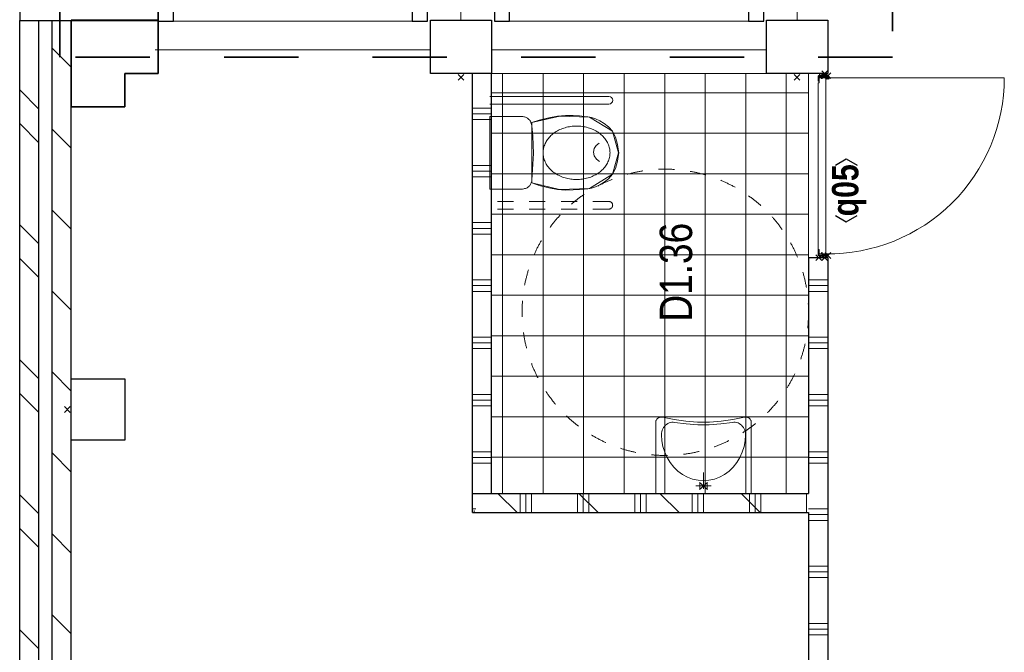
# Model space of a CAD drawing. Header units: millimetres. Extents: x 164654 to 368283, y 131426 to 252133.
# Tile 58 of 144: x 316297 to 321452, y 215050 to 218365. Entities that reach past the tile are written whole.
import ezdxf
from ezdxf.enums import TextEntityAlignment as Align

# ---------------------------------------------------------------- set-up
doc = ezdxf.new("R2010")
doc.units = ezdxf.units.MM
doc.header["$LTSCALE"] = 400
doc.header["$PDMODE"] = 3
doc.header["$PDSIZE"] = 15
for name, pattern in [('STYLE_01', [0.416641, 0.208282, -0.208359]), ('STYLE_02', [0.694427, 0.486069, -0.208359]), ('STYLE_06', [1.041641, 0.625, -0.208282, 0.069427, -0.138931]), ('STYLE_22', [1.944444, 0.972222, -0.972222])]:
    doc.linetypes.add(name, pattern=pattern)
for name, color, linetype, lineweight in [('Buitenkozijnen', 140, 'Continuous', 15), ('Fragmentaanduiding', 1, 'STYLE_22', 35), ('kozijnen', 140, 'Continuous', 15), ('Kozijnmerken', 43, 'Continuous', 9), ('mat-afdichting', 9, 'Continuous', 5), ('mat-aluminium', 140, 'Continuous', 15), ('mat-baksteen', 5, 'Continuous', 25), ('mat-beton (ihwg)', 5, 'Continuous', 25), ('mat-kalkzandsteen', 5, 'Continuous', 25), ('mat-multiplex-hor', 140, 'Continuous', 15), ('mat-scheidingswand-horizontaal', 5, 'Continuous', 25), ('mat-scheidingswand-vertikaal', 5, 'Continuous', 25), ('mat-spuitwerk_marmo', 43, 'STYLE_02', 20), ('mat-staal', 5, 'Continuous', 25), ('None', 7, 'Continuous', 9), ('Ruimtenummers', 5, 'Continuous', 25), ('sanitair', 7, 'Continuous', 5), ('Tegelwerk', 92, 'STYLE_02', 25)]:
    doc.layers.add(name, color=color, linetype=linetype, lineweight=lineweight)
doc.styles.add('Arial Narrow', font='ARIALN.TTF', dxfattribs={"height": 222.25})
doc.styles.add('Arial Narrow (bold)', font='ARIALNB.TTF', dxfattribs={"height": 172.861111})

# ---------------------------------------------------------------- blocks, each defined once
blk = doc.blocks.new('*X532')
at = {"layer": 'None', "lineweight": 5}
blk.add_line((28691.9, 4500), (27820.1, 4500), dxfattribs=at)
blk = doc.blocks.new('*U533')
at = {"layer": 'None', "color": 43, "linetype": 'Continuous', "lineweight": 9}
for p, q in [((28741.1, 4492.5), (28731.1, 4458.7)), ((28741.1, 4458.7), (28731.1, 4492.5))]:
    blk.add_line(p, q, dxfattribs=at)
blk.add_lwpolyline([(28731.1, 4492.5), (28741.1, 4492.5), (28741.1, 4458.7), (28731.1, 4458.7)], close=True, dxfattribs=at)
blk = doc.blocks.new('*U534')
at = {"layer": 'None', "color": 43, "linetype": 'Continuous', "lineweight": 9}
for p, q in [((27777.1, 4492.5), (27787.1, 4457.7)), ((27777.1, 4457.7), (27787.1, 4492.5))]:
    blk.add_line(p, q, dxfattribs=at)
blk.add_lwpolyline([(27777.1, 4492.5), (27787.1, 4492.5), (27787.1, 4457.7), (27777.1, 4457.7)], close=True, dxfattribs=at)
blk = doc.blocks.new('*X535')
at = {"layer": 'None', "lineweight": 25}
blk.add_line((27787, 4452.5), (27791.1, 4456.5), dxfattribs=at)
blk = doc.blocks.new('*U536')
at = {"layer": 'mat-afdichting', "lineweight": 5}
for points in [[(27812.1, 4496.1), (27800.1, 4496.1), (27800.1, 4493.9), (27812.1, 4493.9)], [(28706.1, 4496.1), (28718.1, 4496.1), (28718.1, 4493.9), (28706.1, 4493.9)]]:
    blk.add_lwpolyline(points, close=True, dxfattribs=at)
at = {"layer": 'mat-aluminium', "lineweight": 15}
blk.add_lwpolyline([(27791.1, 4479.6), (27787.1, 4479.6), (27787.1, 4464.6), (27791.1, 4464.6)], close=True, dxfattribs=at)
at = {"layer": 'mat-multiplex-hor', "lineweight": 15, "flags": 128}
for points in [[(28713.3, 4481.6), (28720.6, 4481.6), (28719.9, 4493.9), (28691.9, 4493.9), (28691.9, 4500.1), (27820.1, 4500.1), (27820.1, 4493.9), (27797.8, 4493.9), (27797.2, 4481.6), (27803, 4481.6)], [(27803, 4478.6), (27797, 4478.6), (27796.1, 4460.1), (28722, 4460.1), (28720.8, 4478.6), (28713.3, 4478.6)]]:
    blk.add_lwpolyline(points, dxfattribs=at)
at = {"layer": 'mat-spuitwerk_marmo', "lineweight": 20}
blk.add_circle((28719.1, 4447.8), 4, dxfattribs=at)
at = {"layer": 'mat-staal', "lineweight": 5, "flags": 128}
for points in [[(27792.1, 4500.1, 0.414214), (27787.1, 4495.1), (27787, 4451.7), (27787, 4450), (27791, 4450), (27791, 4451.7), (27791.1, 4495.1), (27791.1, 4495.1, -0.414214), (27792.1, 4496.1), (27817.1, 4496.1), (27817.1, 4500.1)], [(28726.1, 4500.1, -0.414214), (28731.1, 4495.1), (28731.1, 4451.7), (28731.1, 4450), (28727.1, 4450), (28727.1, 4451.7), (28727.1, 4495.1), (28727.1, 4495.1, 0.414214), (28726.1, 4496.1), (28701.1, 4496.1), (28701.1, 4500.1)]]:
    blk.add_lwpolyline(points, format="xyb", close=True, dxfattribs=at)
at = {"layer": 'None', "color": 43, "linetype": 'Continuous', "lineweight": 9}
blk.add_line((28719.1, 4447.8), (28719.1, 3525.2), dxfattribs=at)
for points in [[(28714, 4450.3), (28712.2, 4451.9), (28719.5, 4460.4), (28717.8, 4493.3), (28720.2, 4493.4), (28722, 4459.5)], [(28724.6, 4493.8), (28727, 4493.8), (28727, 4446.7), (28724.6, 4446.7)]]:
    blk.add_lwpolyline(points, close=True, dxfattribs=at)
at = {"layer": 'None', "color": 92, "linetype": 'Continuous', "lineweight": 25, "flags": 128}
for points in [[(27802.1, 4480.9), (27797.1, 4480.9)], [(27797.1, 4478.9), (27802.1, 4478.9), (27802.1, 4480.9)], [(28720.9, 4480.9), (28715.9, 4480.9)], [(28715.9, 4478.9), (28720.9, 4478.9), (28720.9, 4480.9)]]:
    blk.add_lwpolyline(points, dxfattribs=at)
at = {"layer": 'None', "color": 140, "linetype": 'Continuous', "lineweight": 15}
blk.add_circle((28719.1, 4447.8), 8, dxfattribs=at)
at = {"layer": 'None', "color": 43, "linetype": 'Continuous', "lineweight": 9}
blk.add_arc((28719.1, 4447.8), 922.6, 179.2903, 270, dxfattribs=at)
at = {"layer": 'None', "color": 8, "linetype": 'Continuous', "lineweight": 5}
for p in [(27777.1, 4496.1), (27777.1, 4466.1), (27788, 4448.5), (28730.1, 4448.5), (28741.1, 4466.1)]:
    blk.add_point(p, dxfattribs=at)
at = {"layer": 'mat-multiplex-hor'}
blk.add_blockref('*X532', (0, 0), dxfattribs=at)
at = {"layer": 'mat-staal'}
blk.add_blockref('*X535', (0, 0), dxfattribs=at)
at = {"layer": 'None', "color": 7}
for name in ['*U534', '*U533']:
    blk.add_blockref(name, (0, 0), dxfattribs=at)
blk = doc.blocks.new('*X754')
at = {"layer": 'None', "lineweight": 9}
for p, q in [((26441.1, 6076.4), (26541.1, 6176.4)), ((26441.1, 5652.1), (26541.1, 5752.1)), ((26441.1, 5227.9), (26541.1, 5327.9)), ((26441.1, 4803.6), (26541.1, 4903.6))]:
    blk.add_line(p, q, dxfattribs=at)
blk = doc.blocks.new('*X755')
at = {"layer": 'None', "lineweight": 5}
for p, q in [((26730.9, 4550), (26730.9, 6210)), ((26943.1, 4550), (26943.1, 6210)), ((27155.2, 4550), (27155.2, 6210)), ((27367.4, 4550), (27367.4, 6210)), ((27579.5, 4550), (27579.5, 6210)), ((27791.7, 4550), (27791.7, 6210)), ((28003.8, 4550), (28003.8, 6210)), ((28216, 4550), (28216, 6210)), ((28428.1, 4550), (28428.1, 6210)), ((28640.3, 4550), (28640.3, 6210)), ((26541.1, 6151.8), (28741.1, 6151.8)), ((26541.1, 5939.7), (28741.1, 5939.7)), ((26541.1, 5727.6), (28741.1, 5727.6)), ((26541.1, 5515.4), (28741.1, 5515.4)), ((26541.1, 5303.3), (28741.1, 5303.3)), ((26541.1, 5091.2), (28741.1, 5091.2)), ((26541.1, 4879), (28741.1, 4879)), ((26541.1, 4666.9), (28741.1, 4666.9))]:
    blk.add_line(p, q, dxfattribs=at)
blk = doc.blocks.new('*U756')
at = {"layer": 'None', "color": 43, "linetype": 'Continuous', "lineweight": 9}
for points in [[(28516.1, 6219.5), (28136.1, 6219.5), (28136.1, 6047.5), (28137.1, 6040.5), (28138.1, 6036.5), (28139.1, 6031.5), (28141.1, 6027.5), (28143.1, 6023.5), (28145.1, 6020.5), (28148.1, 6016.5), (28151.1, 6013.5), (28154.1, 6010.5), (28157.1, 6007.5), (28161.1, 6005.5), (28165.1, 6003.5), (28169.1, 6001.5), (28173.1, 6000.5), (28177.1, 5999.5), (28182.1, 5999.5), (28183.1, 5999.5), (28322.1, 5989.5), (28413.1, 5993.5), (28467.1, 5999.5), (28475.1, 6000.5), (28479.1, 6001.5), (28483.1, 6003.5), (28487.1, 6004.5), (28491.1, 6006.5), (28495.1, 6009.5), (28498.1, 6011.5), (28501.1, 6014.5), (28504.1, 6017.5), (28507.1, 6021.5), (28509.1, 6025.5), (28511.1, 6028.5), (28513.1, 6032.5), (28514.1, 6037.5), (28515.1, 6041.5), (28516.1, 6045.5), (28516.1, 6046.5)], [(28168.1, 5999.5), (28484.1, 5999.5), (28518.7, 5851.5), (28512.4, 5696.2), (28439, 5577.2), (28326.1, 5544.5), (28213.2, 5577.2), (28139.7, 5696.2), (28133.6, 5853.5)], [(28326.1, 5939.5), (28320, 5939.4), (28313.9, 5938.9), (28307.8, 5938), (28301.8, 5936.9), (28295.8, 5935.4), (28289.9, 5933.6), (28284, 5931.4), (28278.2, 5929), (28272.5, 5926.2), (28266.9, 5923.1), (28261.4, 5919.8), (28256.1, 5916.1), (28250.9, 5912.1), (28245.8, 5907.9), (28240.9, 5903.4), (28236.1, 5898.6), (28231.5, 5893.6), (28227.1, 5888.3), (28222.9, 5882.8), (28218.8, 5877), (28215, 5871.1), (28211.4, 5864.9), (28208, 5858.6), (28204.9, 5852), (28201.9, 5845.3), (28199.2, 5838.5), (28196.8, 5831.5), (28194.5, 5824.4), (28192.6, 5817.2), (28190.9, 5809.8), (28189.4, 5802.4), (28188.2, 5794.9), (28187.3, 5787.4), (28186.6, 5779.8), (28186.2, 5772.2), (28186.1, 5764.5), (28186.2, 5756.9), (28186.6, 5749.3), (28187.3, 5741.7), (28188.2, 5734.2), (28189.4, 5726.7), (28190.9, 5719.2), (28192.6, 5711.9), (28194.5, 5704.7), (28196.8, 5697.6), (28199.2, 5690.6), (28201.9, 5683.7), (28204.9, 5677), (28208, 5670.5), (28211.4, 5664.2), (28215, 5658), (28218.8, 5652.1), (28222.9, 5646.3), (28227.1, 5640.8), (28231.5, 5635.5), (28236.1, 5630.5), (28240.9, 5625.7), (28245.8, 5621.2), (28250.9, 5617), (28256.1, 5613), (28261.5, 5609.3), (28266.9, 5605.9), (28272.5, 5602.9), (28278.2, 5600.1), (28284, 5597.6), (28289.9, 5595.5), (28295.8, 5593.7), (28301.8, 5592.2), (28307.8, 5591), (28313.9, 5590.2), (28320, 5589.7), (28326.1, 5589.5), (28332.2, 5589.7), (28338.3, 5590.2), (28344.4, 5591), (28350.4, 5592.2), (28356.4, 5593.7), (28362.3, 5595.5), (28368.2, 5597.6), (28374, 5600.1), (28379.7, 5602.9), (28385.3, 5605.9), (28390.7, 5609.3), (28396.1, 5613), (28401.3, 5617), (28406.4, 5621.2), (28411.3, 5625.7), (28416.1, 5630.5), (28420.7, 5635.5), (28425.1, 5640.8), (28429.3, 5646.3), (28433.3, 5652.1), (28437.2, 5658), (28440.8, 5664.2), (28444.2, 5670.5), (28447.3, 5677), (28450.3, 5683.7), (28453, 5690.6), (28455.4, 5697.6), (28457.7, 5704.7), (28459.6, 5711.9), (28461.3, 5719.2), (28462.8, 5726.7), (28464, 5734.2), (28464.9, 5741.7), (28465.6, 5749.3), (28466, 5756.9), (28466.1, 5764.5), (28466, 5772.2), (28465.6, 5779.8), (28464.9, 5787.4), (28464, 5794.9), (28462.8, 5802.4), (28461.3, 5809.8), (28459.6, 5817.2), (28457.7, 5824.4), (28455.4, 5831.5), (28453, 5838.5), (28450.3, 5845.3), (28447.3, 5852), (28444.2, 5858.6), (28440.8, 5864.9), (28437.2, 5871.1), (28433.3, 5877), (28429.3, 5882.8), (28425.1, 5888.3), (28420.7, 5893.6), (28416.1, 5898.6), (28411.3, 5903.4), (28406.4, 5907.9), (28401.3, 5912.1), (28396.1, 5916.1), (28390.7, 5919.8), (28385.3, 5923.1), (28379.7, 5926.2), (28374, 5929), (28368.2, 5931.4), (28362.3, 5933.6), (28356.4, 5935.4), (28350.4, 5936.9), (28344.4, 5938), (28338.3, 5938.9), (28332.2, 5939.4)]]:
    blk.add_lwpolyline(points, close=True, dxfattribs=at)
for points in [[(28329.1, 5544), (28282.7, 5550.5), (28244.1, 5561.5), (28213.2, 5577.2), (28190, 5597.5), (28172.5, 5620.1), (28158.6, 5642.5), (28148.2, 5664.9), (28141.4, 5687.2), (28138, 5705.1), (28135.3, 5725.5), (28133.2, 5748.4), (28131.5, 5782.9), (28131.1, 5821.7), (28134.4, 5864.3), (28142.5, 5910.4), (28155.3, 5960), (28168.1, 5999.5)], [(28323.1, 5544), (28369.4, 5550.5), (28408.1, 5561.5), (28439, 5577.2), (28462.1, 5597.5), (28479.6, 5620.1), (28493.6, 5642.5), (28503.9, 5664.9), (28510.7, 5687.2), (28514.1, 5705.1), (28516.9, 5725.5), (28518.9, 5748.4), (28520.6, 5782.9), (28521, 5821.7), (28517.7, 5864.3), (28509.6, 5910.4), (28496.8, 5960), (28484.1, 5999.5)], [(28281, 5644.9), (28292.6, 5661), (28309.3, 5671.7), (28328.7, 5675.5), (28348.2, 5672), (28365, 5661.5), (28376.8, 5645.6)]]:
    blk.add_lwpolyline(points, dxfattribs=at)
blk = doc.blocks.new('*U757')
at = {"layer": 'None', "color": 140, "linetype": 'STYLE_01', "lineweight": 5}
for p, q in [((28031.1, 5595.6), (28031.1, 6219.5)), ((28071.1, 5595.6), (28071.1, 6219.5))]:
    blk.add_line(p, q, dxfattribs=at)
at = {"layer": 'None', "color": 140, "linetype": 'Continuous', "lineweight": 5}
for p, q in [((28581.1, 6219.5), (28581.1, 5595.6)), ((28621.1, 6219.5), (28621.1, 5595.6))]:
    blk.add_line(p, q, dxfattribs=at)
at = {"layer": 'None', "color": 140, "linetype": 'STYLE_01', "lineweight": 5}
blk.add_arc((28051.1, 5595.6), 20, 180, 0, dxfattribs=at)
at = {"layer": 'None', "color": 140, "linetype": 'Continuous', "lineweight": 5}
blk.add_arc((28601.1, 5595.6), 20, 180, 0, dxfattribs=at)
at = {"layer": 'mat-kalkzandsteen', "color": 7}
blk.add_blockref('*U756', (0, 0), dxfattribs=at)
blk = doc.blocks.new('53.1 kraan')
at = {"layer": 'None', "color": 43, "linetype": 'Continuous', "lineweight": 9}
for p, q in [((-40, 0), (0, 0)), ((-20, -20), (-20, 20)), ((0, 15), (0, -70)), ((0, 0), (40, 0)), ((20, -20), (20, 20))]:
    blk.add_line(p, q, dxfattribs=at)
at = {"layer": 'None', "color": 43, "linetype": 'Continuous', "lineweight": 25}
blk.add_point((0, 0), dxfattribs=at)
blk = doc.blocks.new('*U139')
at = {"layer": 'sanitair', "color": 43, "linetype": 'Continuous', "lineweight": 9}
for p, q in [((-250, -373.3), (-250, 0)), ((-250, 0), (250, 0)), ((250, 0), (250, -373.3))]:
    blk.add_line(p, q, dxfattribs=at)
blk.add_lwpolyline([(-214.6, -399.6), (-215.4, -399.1), (-215.1, -399.7), (-218.8, -400), (-222.5, -399.9), (-226.2, -399.4), (-229.8, -398.6), (-233.2, -397.3), (-236.4, -395.7), (-239.4, -393.7), (-242.1, -391.4), (-244.4, -388.8), (-246.4, -386), (-248, -383), (-249.1, -379.9), (-249.8, -376.6), (-250, -373.3), (-250, -373.3), (-250, 0), (250, 0), (250, -373.3), (249.8, -376.6), (249.1, -379.9), (248, -383), (246.4, -386), (244.4, -388.8), (242.1, -391.4), (239.4, -393.7), (236.5, -395.6), (233.2, -397.3), (229.8, -398.5), (226.2, -399.4), (222.6, -399.9), (218.8, -400), (215.2, -399.7), (215.1, -399.7), (215.1, -399.7), (154.3, -386.9), (92.9, -378.3), (31.2, -374), (-30.7, -374), (-92.4, -378.3), (-153.8, -386.8)], close=True, dxfattribs=at)
for points in [[(-220, -307.8), (-218.1, -276.4), (-212.5, -245.6), (-203.3, -215.8), (-190.5, -187.6), (-174.5, -161.5), (-155.6, -137.8), (-133.9, -117.1), (-110, -99.7), (-84.2, -85.7), (-56.9, -75.6), (-28.7, -69.5), (0, -67.5), (28.7, -69.5), (56.9, -75.6), (84.2, -85.7), (110, -99.7), (133.9, -117.1), (155.6, -137.8), (174.5, -161.5), (190.5, -187.6), (203.2, -215.8), (212.5, -245.6), (218.1, -276.4), (220, -307.8)], [(-151.8, -372.7), (-159.1, -373.3), (-166.4, -373), (-173.6, -371.6), (-180.6, -369.4), (-187.3, -366.2), (-193.6, -362.1), (-199.4, -357.2), (-204.6, -351.6), (-209.2, -345.4), (-213, -338.5), (-216, -331.3), (-218.2, -323.6), (-219.6, -315.8), (-220, -307.8)], [(220, -307.8), (219.6, -315.8), (218.2, -323.7), (216, -331.3), (213, -338.6), (209.2, -345.4), (204.6, -351.7), (199.4, -357.3), (193.6, -362.1), (187.3, -366.2), (180.6, -369.4), (173.5, -371.7), (166.3, -373), (159, -373.3), (151.7, -372.7)], [(-151.9, -372.6), (-91.4, -364.4), (-30.5, -360.3), (30.4, -360.3), (91.2, -364.4), (151.7, -372.6)]]:
    blk.add_lwpolyline(points, dxfattribs=at)
at = {"layer": 'sanitair', "color": 43}
blk.add_blockref('53.1 kraan', (0, -39.8), dxfattribs=at)
blk = doc.blocks.new('53.33-05 keramag pa')
at = {"layer": 'None', "color": 7}
blk.add_blockref('*U139', (0, 0), dxfattribs=at)
blk = doc.blocks.new('*X783')
at = {"layer": 'None', "lineweight": 9}
for p, q in [((26441.1, 6300), (26451.1, 6300)), ((26441.1, 6060), (26541.1, 6060)), ((26441.1, 6030), (26541.1, 6030)), ((26441.1, 6000), (26541.1, 6000)), ((26441.1, 5760), (26541.1, 5760)), ((26441.1, 5730), (26541.1, 5730)), ((26441.1, 5700), (26541.1, 5700)), ((26441.1, 5460), (26541.1, 5460)), ((26441.1, 5430), (26541.1, 5430)), ((26441.1, 5400), (26541.1, 5400)), ((26441.1, 5160), (26541.1, 5160)), ((26441.1, 5130), (26541.1, 5130)), ((26441.1, 5100), (26541.1, 5100)), ((26441.1, 4860), (26541.1, 4860)), ((26441.1, 4830), (26541.1, 4830)), ((26441.1, 4800), (26541.1, 4800)), ((26441.1, 4560), (26541.1, 4560))]:
    blk.add_line(p, q, dxfattribs=at)
blk = doc.blocks.new('*X845')
at = {"layer": 'None', "lineweight": 9}
for p, q in [((23683.5, 8410), (23783.5, 8510)), ((24107.8, 8410), (24207.8, 8510)), ((24532, 8410), (24632, 8510)), ((24956.3, 8410), (25056.3, 8510)), ((25380.6, 8410), (25480.6, 8510)), ((25804.8, 8410), (25904.8, 8510)), ((26229.1, 8410), (26329.1, 8510)), ((26653.4, 8410), (26753.4, 8510)), ((27077.6, 8410), (27177.6, 8510)), ((27501.9, 8410), (27601.9, 8510)), ((27926.1, 8410), (28026.1, 8510)), ((28350.4, 8410), (28450.4, 8510)), ((28774.7, 8410), (28874.7, 8510))]:
    blk.add_line(p, q, dxfattribs=at)
blk = doc.blocks.new('*X846')
at = {"layer": 'None', "lineweight": 9}
for p, q in [((23429.2, 8580), (23529.2, 8680)), ((23605.6, 8580), (23705.6, 8680)), ((24136.3, 8580), (24236.3, 8680)), ((24312.7, 8580), (24412.7, 8680)), ((24843.5, 8580), (24943.5, 8680)), ((25019.8, 8580), (25119.8, 8680)), ((25550.6, 8580), (25650.6, 8680)), ((25727, 8580), (25827, 8680)), ((26257.7, 8580), (26357.7, 8680)), ((26434.1, 8580), (26534.1, 8680)), ((26964.8, 8580), (27064.8, 8680)), ((27141.2, 8580), (27241.2, 8680)), ((27671.9, 8580), (27771.9, 8680)), ((27848.3, 8580), (27948.3, 8680)), ((28379, 8580), (28479, 8680)), ((28555.4, 8580), (28655.4, 8680))]:
    blk.add_line(p, q, dxfattribs=at)
blk = doc.blocks.new('Kolom hoek 330x330')
at = {"layer": 'mat-beton (ihwg)', "lineweight": 25, "flags": 128}
blk.add_lwpolyline([(-175, 0), (0, 0), (0, -175), (280, -175), (280, 280), (-175, 280)], close=True, dxfattribs=at)
blk = doc.blocks.new('Kolom 280x320')
at = {"layer": 'mat-beton (ihwg)', "lineweight": 25}
blk.add_lwpolyline([(-300, 160), (-20, 160), (-20, -160), (-300, -160)], close=True, dxfattribs=at)
at = {"layer": 'None', "color": 92, "linetype": 'Continuous', "lineweight": 5}
blk.add_point((0, 0), dxfattribs=at)
blk = doc.blocks.new('Gevelpui best 1410 (2D)')
at = {"layer": 'Buitenkozijnen', "lineweight": 15}
for p, q in [((-260, 0), (-260, -1410)), ((-260, 0), (-210, 0)), ((-210, 0), (-210, -1410)), ((-260, -1410), (-210, -1410))]:
    blk.add_line(p, q, dxfattribs=at)
at = {"layer": 'Buitenkozijnen', "color": 92, "lineweight": 25}
for points in [[(-260, 0), (-210, 0), (-210, -80), (-260, -80)], [(-260, -1330), (-210, -1330), (-210, -1410), (-260, -1410)]]:
    blk.add_lwpolyline(points, close=True, dxfattribs=at)
at = {"layer": 'None', "color": 43, "linetype": 'Continuous', "lineweight": 9}
blk.add_line((-410, 15), (-410, -1425), dxfattribs=at)
blk = doc.blocks.new('*X1085')
at = {"layer": 'None', "lineweight": 9}
for p, q in [((23100, 4450), (23100, 4550)), ((23130, 4450), (23130, 4550)), ((23160, 4450), (23160, 4550)), ((23400, 4450), (23400, 4550)), ((23430, 4450), (23430, 4550)), ((23460, 4450), (23460, 4550)), ((23700, 4450), (23700, 4550)), ((23730, 4450), (23730, 4550)), ((23760, 4450), (23760, 4550)), ((24000, 4450), (24000, 4550)), ((24030, 4450), (24030, 4550)), ((24060, 4450), (24060, 4550)), ((24300, 4450), (24300, 4550)), ((24330, 4450), (24330, 4550)), ((24360, 4450), (24360, 4550)), ((24600, 4450), (24600, 4550)), ((24630, 4450), (24630, 4550)), ((24660, 4450), (24660, 4550)), ((24900, 4450), (24900, 4550)), ((24930, 4450), (24930, 4550)), ((24960, 4450), (24960, 4550)), ((25200, 4450), (25200, 4550)), ((25230, 4450), (25230, 4550)), ((25260, 4450), (25260, 4550)), ((25500, 4450), (25500, 4550)), ((25530, 4450), (25530, 4550)), ((25560, 4450), (25560, 4550)), ((25800, 4450), (25800, 4550)), ((25830, 4450), (25830, 4550)), ((25860, 4450), (25860, 4550)), ((26100, 4450), (26100, 4550)), ((26130, 4450), (26130, 4550)), ((26160, 4450), (26160, 4550)), ((26400, 4450), (26400, 4550)), ((26430, 4450), (26430, 4550)), ((26460, 4450), (26460, 4550)), ((26700, 4450), (26700, 4550)), ((26730, 4450), (26730, 4550)), ((26760, 4450), (26760, 4550)), ((27000, 4450), (27000, 4550)), ((27030, 4450), (27030, 4550)), ((27060, 4450), (27060, 4550)), ((27300, 4450), (27300, 4550)), ((27330, 4450), (27330, 4550)), ((27360, 4450), (27360, 4550)), ((27600, 4450), (27600, 4550)), ((27630, 4450), (27630, 4550)), ((27660, 4450), (27660, 4550)), ((22860, 4450), (22860, 4453))]:
    blk.add_line(p, q, dxfattribs=at)
blk = doc.blocks.new('*X1087')
at = {"layer": 'None', "lineweight": 9}
for p, q in [((26460, 6291.1), (26460, 6310)), ((26700, 6210), (26700, 6310)), ((26730, 6210), (26730, 6310)), ((26760, 6210), (26760, 6310)), ((27000, 6210), (27000, 6310)), ((27030, 6210), (27030, 6310)), ((27060, 6210), (27060, 6310)), ((27300, 6210), (27300, 6310)), ((27330, 6210), (27330, 6310)), ((27360, 6210), (27360, 6310)), ((27600, 6210), (27600, 6310)), ((27630, 6210), (27630, 6310)), ((27660, 6210), (27660, 6310)), ((27900, 6210), (27900, 6310)), ((27930, 6210), (27930, 6310)), ((27960, 6210), (27960, 6310)), ((28200, 6210), (28200, 6310)), ((28230, 6210), (28230, 6310)), ((28260, 6210), (28260, 6310)), ((28500, 6210), (28500, 6310)), ((28530, 6210), (28530, 6310)), ((28560, 6210), (28560, 6310))]:
    blk.add_line(p, q, dxfattribs=at)
blk = doc.blocks.new('Kozijnmerk 50')
at = {"layer": 'Kozijnmerken', "color": 92, "linetype": 'Continuous', "lineweight": 25}
for points in [[(-132.2, 50.6), (-164.8, -5.8), (-132.2, -62.1)], [(132.2, 50.6), (164.8, -5.8), (132.2, -62.1)]]:
    blk.add_lwpolyline(points, dxfattribs=at)
at = {"layer": 'None', "color": 43, "style": 'Arial Narrow (bold)'}
blk.add_attdef('merk', text='', height=138.3, dxfattribs=at).set_placement((0, 0), align=Align.MIDDLE_CENTER)

msp = doc.modelspace()

# ---------------------------------------------------------------- linework, layer by layer
at = {"layer": 'Fragmentaanduiding', "lineweight": 35}
msp.add_lwpolyline([(316506.97992, 218168.75849), (316506.97992, 227248.75849), (320866.97992, 227248.75849), (320866.97992, 218168.75849)], close=True, dxfattribs=at)
at = {"layer": 'kozijnen', "color": 92, "lineweight": 25}
msp.add_lwpolyline([(317021.97992, 218361.71785), (317021.97992, 218407.75849), (316296.97992, 218407.75849), (316296.97992, 218361.71785)], close=True, dxfattribs=at)
at = {"layer": 'mat-baksteen', "lineweight": 25}
for p, q in [((316296.97992, 212627.75849), (316296.97992, 218361.71785)), ((316396.97992, 212727.75849), (316396.97992, 218361.71785))]:
    msp.add_line(p, q, dxfattribs=at)
at = {"layer": 'mat-beton (ihwg)', "lineweight": 25}
msp.add_lwpolyline([(316566.97992, 217907.75849), (316566.97992, 218362.75849), (317021.97992, 218362.75849), (317021.97992, 218082.75849), (316846.97992, 218082.75849), (316846.97992, 217907.75849)], close=True, dxfattribs=at)
at = {"layer": 'mat-kalkzandsteen', "lineweight": 25}
for p, q in [((316466.97992, 212802.75849), (316466.97992, 218361.69912)), ((316566.97992, 212802.75849), (316566.97992, 218361.69912))]:
    msp.add_line(p, q, dxfattribs=at)
at = {"layer": 'mat-kalkzandsteen', "color": 92, "linetype": 'Continuous', "lineweight": 25}
for p, q in [((318666.97992, 215882.75849), (320426.97992, 215882.75849)), ((318666.97992, 215782.75849), (320426.97992, 215782.75849))]:
    msp.add_line(p, q, dxfattribs=at)
at = {"layer": 'mat-scheidingswand-horizontaal', "lineweight": 25}
for p, q in [((318666.97992, 215782.75849), (318666.97992, 218082.75849)), ((318766.97992, 215882.75849), (318766.97992, 218082.75849)), ((320426.97992, 217118.75849), (320426.97992, 215882.75849)), ((320426.97992, 217118.75849), (320526.97992, 217118.75849)), ((320526.97992, 217118.75849), (320526.97992, 212198.73627)), ((320426.97992, 215782.75849), (320426.97992, 213398.73627))]:
    msp.add_line(p, q, dxfattribs=at)
at = {"layer": 'mat-scheidingswand-vertikaal', "lineweight": 25}
for p, q in [((318766.97992, 215882.75849), (320426.97992, 215882.75849)), ((318666.97992, 215782.75849), (320426.97992, 215782.75849))]:
    msp.add_line(p, q, dxfattribs=at)
at = {"layer": 'None', "color": 7, "linetype": 'STYLE_06', "lineweight": 9}
for p, q in [((318606.97992, 219861.27859), (318606.97992, 218361.27859)), ((320366.97992, 219861.27859), (320366.97992, 218361.27859))]:
    msp.add_line(p, q, dxfattribs=at)
at = {"layer": 'None', "color": 8, "linetype": 'STYLE_01', "lineweight": 5}
msp.add_circle((319676.97992, 216831.92058), 750, dxfattribs=at)
at = {"layer": 'Tegelwerk', "color": 8, "linetype": 'Continuous', "lineweight": 5}
msp.add_lwpolyline([(318766.97992, 215882.75849), (320426.97992, 215882.75849), (320426.97992, 218082.75849), (318766.97992, 218082.75849)], close=True, dxfattribs=at)

# ---------------------------------------------------------------- block references
at = {"layer": 'kozijnen', "color": 7, "xscale": -1, "rotation": 270}
for p in [(318431.97992, 218617.71785), (320191.97992, 218617.71785)]:
    msp.add_blockref('Gevelpui best 1410 (2D)', p, dxfattribs=at)
at = {"layer": 'Kozijnmerken', "color": 7}
ref = msp.add_blockref('Kozijnmerk 50', (320618.66711, 217471.18206), dxfattribs=dict(at, xscale=-1, rotation=90))
ref.add_attrib('merk', 'q05', dxfattribs={"layer": 'None', "color": 43, "height": 138.288889, "rotation": 90, "style": 'Arial Narrow (bold)'}).set_placement((320618.66711, 217471.18206), align=Align.MIDDLE_CENTER)
at = {"layer": 'mat-baksteen', "color": 7, "rotation": 270}
for p in [(318606.97992, 218062.75849), (320366.97992, 218062.75849)]:
    msp.add_blockref('Kolom 280x320', p, dxfattribs=at)
at = {"layer": 'mat-baksteen', "rotation": 90}
msp.add_blockref('*X846', (324976.97992, 189341.69912), dxfattribs=at)
at = {"layer": 'mat-beton (ihwg)', "color": 7}
for name, p, rotation in [('Kolom hoek 330x330', (316846.97992, 218082.75849), 90), ('Kolom hoek 330x330', (316846.97992, 218082.75849), 90), ('Kolom 280x320', (316546.97992, 216322.75849), 180)]:
    msp.add_blockref(name, p, dxfattribs=dict(at, rotation=rotation))
at = {"layer": 'mat-kalkzandsteen', "rotation": 90}
msp.add_blockref('*X845', (324976.97992, 189341.69912), dxfattribs=at)
at = {"layer": 'mat-kalkzandsteen', "color": 92, "rotation": 90}
msp.add_blockref('*X754', (324976.97992, 189341.69912), dxfattribs=at)
at = {"layer": 'mat-scheidingswand-horizontaal', "rotation": 90}
for name in ['*X1087', '*X1085']:
    msp.add_blockref(name, (324976.97992, 189341.69912), dxfattribs=at)
at = {"layer": 'mat-scheidingswand-vertikaal', "rotation": 90}
msp.add_blockref('*X783', (324976.97992, 189341.69912), dxfattribs=at)
at = {"layer": 'None', "color": 7, "rotation": 90}
for name in ['*U536', '*U757']:
    msp.add_blockref(name, (324976.97992, 189341.69912), dxfattribs=at)
at = {"layer": 'None', "color": 7, "xscale": -1, "rotation": 180}
msp.add_blockref('53.33-05 keramag pa', (319876.97992, 215882.75849), dxfattribs=at)
at = {"layer": 'Tegelwerk', "color": 8, "rotation": 90}
msp.add_blockref('*X755', (324976.97992, 189341.69912), dxfattribs=at)

# ---------------------------------------------------------------- texts
at = {"layer": 'Ruimtenummers', "insert": (319647.80431, 216783.3202), "char_height": 169.333333, "attachment_point": 1, "rotation": 90, "style": 'Arial Narrow'}
msp.add_mtext('D1.36', dxfattribs=at)

doc.saveas('drawing.dxf')
